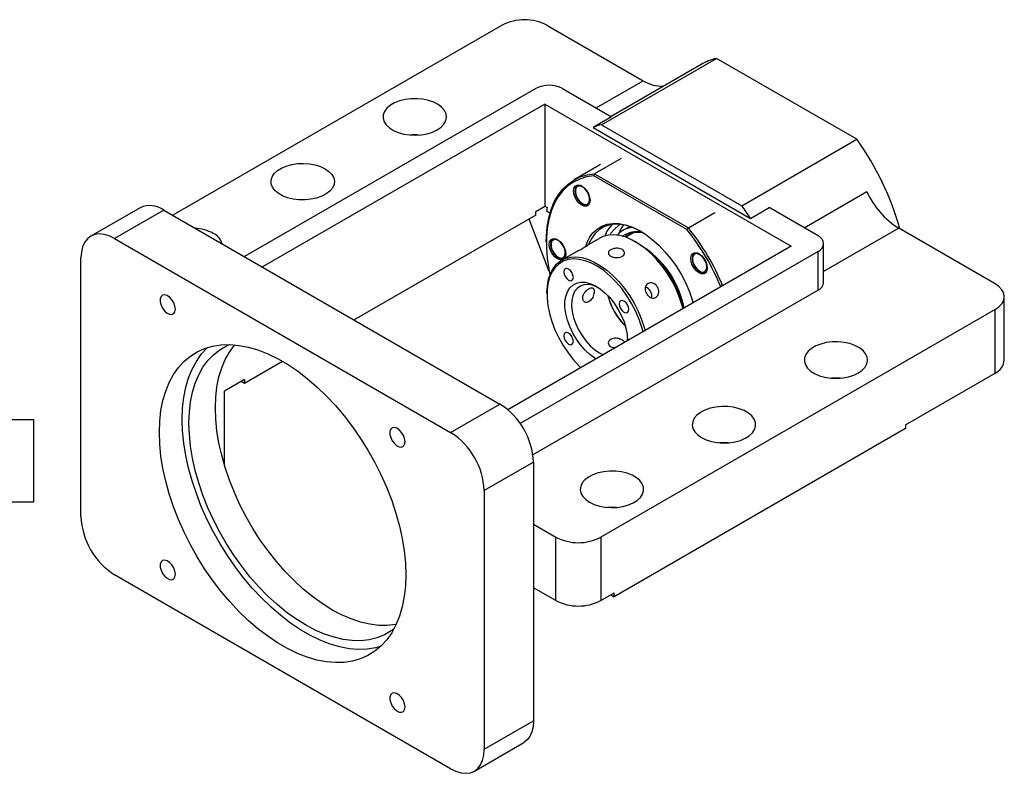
# Model space of a CAD drawing. Header units: millimetres. Extents: x 9 to 329, y 1 to 198.
# Tile 4 of 4: x 191 to 295, y 107 to 187. Entities that reach past the tile are written whole.
import ezdxf

# ---------------------------------------------------------------- set-up
doc = ezdxf.new("R2010")
doc.units = ezdxf.units.MM

msp = doc.modelspace()

# ---------------------------------------------------------------- linework, layer by layer
at = {"color": 7, "linetype": 'Continuous', "lineweight": 25}
for p, q in [((241.8482, 186.1874), (207.2015, 166.1862)), ((246.5622, 186.1874), (256.6995, 180.3353)), ((252.3122, 175.7116), (264.4037, 182.6919)), ((279.161, 174.1727), (264.4037, 182.6919)), ((262.7831, 182.0452), (253.3111, 176.5772)), ((245.3837, 179.5207), (214.7434, 161.8324)), ((248.2122, 179.5207), (253.364, 176.5466)), ((246.3265, 177.8879), (216.629, 160.7439)), ((246.3265, 177.8879), (272.2538, 162.9204)), ((246.3265, 177.8879), (246.3265, 167.1368)), ((253.364, 176.5466), (251.4077, 175.4172)), ((251.4077, 175.4172), (267.974, 165.8537)), ((252.3122, 175.7116), (267.0695, 167.1924)), ((267.0695, 167.1924), (279.161, 174.1727)), ((254.3615, 172.1607), (251.5802, 170.5551)), ((252.2074, 171.5138), (249.4261, 169.9082)), ((251.5802, 170.5551), (251.4935, 170.333)), ((261.2886, 164.6784), (251.4935, 170.333)), ((251.5802, 170.5551), (261.4375, 164.8646)), ((249.6517, 169.1619), (249.7395, 169.2594)), ((249.5408, 168.7828), (249.5408, 168.7283)), ((203.7574, 166.9789), (198.5719, 163.9854)), ((245.3837, 166.5925), (246.3265, 167.1368)), ((246.3265, 167.1368), (246.5672, 166.9979)), ((250.295, 167.422), (250.3421, 167.3948)), ((267.974, 165.8537), (269.9304, 166.9831)), ((275.0822, 164.009), (269.9304, 166.9831)), ((206.2572, 166.7314), (201.0717, 163.7379)), ((206.2572, 166.7314), (241.6125, 146.3212)), ((245.3837, 166.1842), (226.2943, 155.1642)), ((246.801, 160.2713), (244.6784, 165.777)), ((245.3837, 166.1842), (245.3837, 166.5925)), ((246.8853, 166.406), (246.5622, 166.5924)), ((261.4375, 164.8646), (264.2188, 166.4702)), ((255.2701, 165.0067), (254.5412, 164.5859)), ((261.2886, 164.6784), (261.4375, 164.8646)), ((293.7027, 158.9738), (283.5654, 164.8259)), ((201.0717, 163.7379), (236.427, 143.3277)), ((247.2645, 163.6491), (247.3602, 163.6803)), ((252.1228, 163.7671), (250.7085, 162.9507)), ((254.038, 164.1964), (253.939, 164.0905)), ((255.6558, 164.3249), (254.8624, 163.8668)), ((272.2538, 162.9204), (242.4545, 145.7176)), ((246.4915, 163.422), (246.4915, 163.286)), ((246.9865, 163.1131), (246.9865, 163.0819)), ((247.0103, 162.8807), (246.9994, 163.0535)), ((255.9912, 163.3273), (255.8733, 163.3953)), ((275.668, 159.1098), (275.668, 163.1925)), ((197.5362, 134.4782), (197.5362, 161.6962)), ((275.0822, 162.3761), (243.7343, 144.2794)), ((247.7406, 161.7756), (247.7878, 161.7483)), ((249.5375, 162.2747), (248.1158, 161.454)), ((261.8742, 161.6629), (261.8742, 161.6085)), ((275.0822, 158.2934), (275.0822, 162.3761)), ((262.6283, 160.3021), (262.6754, 160.2749)), ((263.33, 160.3377), (263.3862, 160.4417)), ((275.0822, 158.2934), (245.0884, 140.9784)), ((246.5622, 158.0201), (246.5622, 157.8841)), ((294.679, 150.9447), (294.679, 157.6131)), ((293.7027, 156.2524), (252.2191, 132.3044)), ((293.7027, 149.584), (293.7027, 156.2524)), ((255.0234, 152.9735), (255.0425, 153.1984)), ((252.1012, 151.6924), (252.4768, 151.5034)), ((218.7515, 150.8098), (214.7424, 148.4954)), ((284.2746, 144.1413), (293.7027, 149.584)), ((214.7424, 148.9037), (212.6211, 147.679)), ((214.7424, 148.4954), (214.3888, 148.6995)), ((214.7424, 148.9037), (214.7424, 148.4954)), ((212.6211, 139.9222), (212.6211, 147.679)), ((236.427, 143.3277), (241.6125, 146.3212)), ((190.2786, 144.676), (192.5566, 144.676)), ((192.5566, 144.676), (192.5566, 136.0094)), ((284.2746, 144.1413), (284.2746, 143.733)), ((284.2746, 143.733), (253.6333, 126.0442)), ((245.148, 140.1974), (239.9626, 137.204)), ((245.148, 140.1974), (245.148, 133.6651)), ((239.9626, 137.204), (239.9626, 109.9859)), ((192.5566, 136.0094), (189.1385, 136.0094)), ((245.148, 133.6651), (245.148, 126.9967)), ((245.148, 133.6651), (247.5051, 132.3044)), ((247.5051, 125.636), (247.5051, 132.3044)), ((252.2191, 132.3044), (252.2191, 125.636)), ((236.427, 107.9442), (201.0717, 128.3544)), ((245.148, 126.9967), (245.148, 112.9794)), ((247.5051, 125.636), (245.148, 126.9967)), ((252.2191, 125.636), (253.6333, 126.4524)), ((253.6333, 126.0442), (253.6333, 126.4524)), ((253.2797, 126.2483), (253.6333, 126.0442)), ((239.9626, 109.9859), (245.148, 112.9794)), ((238.9268, 107.6967), (244.1123, 110.6902))]:
    msp.add_line(p, q, dxfattribs=at)
at = {"color": 8, "linetype": 'Continuous', "lineweight": 25}
for p, q in [((251.7503, 177.4782), (256.6995, 180.3353)), ((273.6078, 164.8601), (280.2072, 168.6698)), ((283.5654, 164.8259), (275.668, 160.2668))]:
    msp.add_line(p, q, dxfattribs=at)
at = {"color": 7, "linetype": 'Continuous', "lineweight": 25, "flags": 128}
for points in [[(235.0128, 175.1659), (235.4163, 175.448), (235.72, 175.769), (235.913, 176.1175), (235.9882, 176.4808), (235.943, 176.8457), (235.779, 177.199), (235.5021, 177.5281), (235.1223, 177.8209), (234.6534, 178.067), (234.1123, 178.2574), (233.5185, 178.3853), (232.8936, 178.4459), (232.2601, 178.4372), (231.6409, 178.3595), (231.0583, 178.2155), (230.5335, 178.0104), (230.0854, 177.7517), (229.7302, 177.4488), (229.4808, 177.1125), (229.3461, 176.755), (229.331, 176.3893), (229.4361, 176.0285), (229.6575, 175.6857), (229.9873, 175.3734), (230.4136, 175.1027), (230.9209, 174.8834), (231.4909, 174.7236), (232.103, 174.6289), (232.7351, 174.6028), (233.3644, 174.6462), (233.968, 174.7576), (234.5242, 174.9329), (235.0128, 175.1659)], [(223.2277, 171.0838), (223.6312, 170.8017), (223.9349, 170.4806), (224.1279, 170.1322), (224.2031, 169.7689), (224.1579, 169.404), (223.9939, 169.0507), (223.717, 168.7216), (223.3372, 168.4288), (222.8683, 168.1827), (222.3272, 167.9923), (221.7334, 167.8644), (221.1085, 167.8038), (220.475, 167.8125), (219.8557, 167.8902), (219.2732, 168.0342), (218.7484, 168.2393), (218.3003, 168.498), (217.9451, 168.8009), (217.6956, 169.1372), (217.5609, 169.4947), (217.5459, 169.8604), (217.6509, 170.2212), (217.8724, 170.564), (218.2022, 170.8763), (218.6285, 171.147), (219.1358, 171.3663), (219.7058, 171.5261), (220.3179, 171.6208), (220.95, 171.6469), (221.5792, 171.6035), (222.1829, 171.4921), (222.7391, 171.3167), (223.2277, 171.0838)], [(246.4915, 163.422), (246.5021, 163.9471), (246.5865, 164.9561), (246.7545, 165.9035), (247.0048, 166.7811), (247.3353, 167.5817), (247.7431, 168.2984), (248.2248, 168.9253), (248.7764, 169.4569), (249.3932, 169.889), (250.0699, 170.2177), (250.801, 170.4404), (251.5802, 170.5551)], [(251.4935, 170.333), (250.7271, 170.2165), (250.0083, 169.994), (249.343, 169.6673), (248.7367, 169.2393), (248.1946, 168.7134), (247.7212, 168.0942), (247.3205, 167.3867), (246.9958, 166.5969), (246.7499, 165.7315), (246.5848, 164.7977), (246.5019, 163.8033), (246.5019, 162.7567), (246.5848, 161.6666), (246.7499, 160.5421), (246.8753, 159.9124)], [(249.3523, 168.7556), (249.3949, 169.0421), (249.5188, 169.2513), (249.7118, 169.3628), (249.9549, 169.3655), (250.2244, 169.2592), (250.4939, 169.0543), (250.737, 168.7709), (250.9299, 168.4367), (251.0538, 168.0845), (251.0965, 167.7487), (251.0538, 167.4621), (250.9299, 167.2529), (250.737, 167.1414), (250.4939, 167.1387), (250.2244, 167.245), (249.9549, 167.4499), (249.7118, 167.7333), (249.5188, 168.0675), (249.3949, 168.4197), (249.3523, 168.7556)], [(250.2606, 169.2374), (250.0983, 169.3036), (249.8568, 169.3207), (249.6627, 169.2264), (249.5371, 169.031), (249.4937, 168.7556)], [(250.2951, 169.1639), (250.0371, 169.2603), (249.8103, 169.24), (249.6419, 169.1055), (249.5523, 168.873), (249.5523, 168.5705), (249.6419, 168.2345), (249.8103, 167.9056), (250.0371, 167.6234), (250.2951, 167.4219), (250.553, 167.3255), (250.7799, 167.3458), (250.9483, 167.4804), (251.0379, 167.7129), (251.0379, 168.0154), (250.9483, 168.3513), (250.7799, 168.6802), (250.553, 168.9625), (250.2951, 169.1639)], [(221.3383, 167.8179), (220.95, 167.8364), (220.4031, 167.8179)], [(249.4937, 168.7556), (249.5371, 168.43), (249.6627, 168.0896), (249.8568, 167.7712), (250.0983, 167.5094), (250.3613, 167.3325), (250.617, 167.2596), (250.8378, 167.2987), (250.9999, 167.4456), (251.0855, 167.6843), (251.0957, 167.7908)], [(250.6393, 162.9058), (250.7568, 163.2404), (251.0438, 163.8273), (251.406, 164.3263), (251.8381, 164.7305), (252.3341, 165.0341), (252.8871, 165.2331), (253.4893, 165.3244), (254.1322, 165.3069), (254.8068, 165.1808), (255.5036, 164.9479), (256.2129, 164.6115), (256.9247, 164.1762), (257.629, 163.6482), (258.316, 163.0349), (258.9759, 162.3449), (259.5995, 161.5878), (260.1781, 160.7744), (260.7035, 159.916), (261.1684, 159.0247), (261.5663, 158.113), (261.8914, 157.1937), (261.9573, 156.9764)], [(256.4512, 164.4766), (256.3343, 164.5415), (255.6389, 164.8713), (254.9557, 165.0997), (254.2943, 165.2233), (253.664, 165.2404), (253.0736, 165.1508), (252.5315, 164.9558), (252.0452, 164.6581), (251.6216, 164.2619), (251.2665, 163.7726), (250.9851, 163.1973), (250.9428, 163.086)], [(253.6568, 164.7367), (253.2917, 164.2839), (253.1806, 164.1023)], [(254.3137, 165.2211), (254.091, 165.0915), (253.6568, 164.7367)], [(201.0717, 163.7379), (200.5186, 164.0069), (199.9792, 164.1688), (199.4666, 164.2195), (198.9936, 164.1578), (198.5717, 163.9853), (198.2114, 163.7061), (197.9215, 163.3272), (197.7092, 162.8579), (197.5797, 162.3097), (197.5362, 161.6962)], [(246.7979, 163.1091), (246.8406, 163.3957), (246.9645, 163.6049), (247.1574, 163.7163), (247.4006, 163.719), (247.67, 163.6127), (247.9395, 163.4078), (248.1827, 163.1245), (248.3756, 162.7903), (248.4995, 162.438), (248.5421, 162.1022), (248.4995, 161.8156), (248.3756, 161.6064), (248.3742, 161.605)], [(247.7063, 163.5909), (247.544, 163.6571), (247.3024, 163.6742), (247.1083, 163.5799), (246.9828, 163.3845), (246.9394, 163.1091)], [(260.8896, 156.36), (260.8034, 156.6796), (260.5198, 157.5392), (260.1629, 158.3946), (259.7384, 159.2322), (259.2529, 160.0389), (258.7141, 160.802), (258.1305, 161.5094), (257.5113, 162.15), (256.8662, 162.7137), (256.2055, 163.1915), (255.5395, 163.576), (254.8787, 163.861), (254.2337, 164.0422), (253.6144, 164.1165), (253.0308, 164.0829), (252.492, 163.9419), (252.1228, 163.7671)], [(248.1906, 161.4972), (248.1827, 161.495), (247.9395, 161.4923), (247.67, 161.5986), (247.4006, 161.8034), (247.1574, 162.0868), (246.9645, 162.421), (246.8406, 162.7732), (246.7979, 163.1091)], [(246.9394, 163.1091), (246.9828, 162.7835), (247.1083, 162.4431), (247.3024, 162.1248), (247.544, 161.8629), (247.8069, 161.686), (248.0627, 161.6132), (248.2835, 161.6523), (248.4456, 161.7991), (248.5312, 162.0378), (248.5414, 162.1443)], [(247.2074, 163.5702), (247.0572, 163.4092), (246.9894, 163.1561), (247.0122, 162.8416), (247.1229, 162.5036), (247.3081, 162.1827), (247.5455, 161.9179), (247.8065, 161.7408), (248.0595, 161.6731), (248.2741, 161.7227), (248.4243, 161.8837), (248.4921, 162.1368), (248.4693, 162.4513), (248.3586, 162.7894), (248.1734, 163.1102), (247.936, 163.3751), (247.675, 163.5521), (247.422, 163.6198), (247.2074, 163.5702)], [(246.5622, 158.0201), (246.6041, 158.7636), (246.7289, 159.447), (246.9347, 160.0596), (247.2182, 160.5917), (247.5751, 161.0351), (247.9996, 161.3826), (248.4851, 161.6288), (249.0239, 161.7698), (249.6075, 161.8034), (250.2267, 161.729), (250.8718, 161.5479), (251.5325, 161.2628), (252.1985, 160.8784), (252.8593, 160.4005), (253.5044, 159.8369), (254.1236, 159.1963), (254.7072, 158.4889), (255.246, 157.7258), (255.7315, 156.9191), (256.156, 156.0814), (256.5129, 155.2261), (256.7964, 154.3665), (256.8827, 154.0468)], [(261.6856, 161.6357), (261.7283, 161.9222), (261.8522, 162.1315), (262.0451, 162.2429), (262.2882, 162.2456), (262.5577, 162.1393), (262.8272, 161.9344), (263.0703, 161.651), (263.2632, 161.3169), (263.3871, 160.9646), (263.4298, 160.6288), (263.3871, 160.3422), (263.2632, 160.133), (263.0703, 160.0216), (262.8272, 160.0189), (262.5577, 160.1252), (262.2882, 160.33), (262.0451, 160.6134), (261.8522, 160.9476), (261.7283, 161.2998), (261.6856, 161.6357)], [(262.5939, 162.1175), (262.4317, 162.1837), (262.1901, 162.2008), (261.996, 162.1065), (261.8704, 161.9111), (261.827, 161.6357)], [(261.827, 161.6357), (261.8704, 161.3101), (261.996, 160.9697), (262.1901, 160.6514), (262.4317, 160.3895), (262.6946, 160.2126), (262.9503, 160.1397), (263.1712, 160.1789), (263.3332, 160.3257), (263.4189, 160.5644), (263.429, 160.6709)], [(263.3827, 160.7376), (263.3372, 161.0618), (263.2062, 161.3993), (263.0055, 161.7096), (262.7594, 161.9552), (262.4974, 162.1064), (262.2513, 162.145), (262.0506, 162.0664), (261.9196, 161.8801), (261.8742, 161.6085), (261.9196, 161.2843), (262.0506, 160.9467), (262.2513, 160.6365), (262.4974, 160.3909), (262.7594, 160.2397), (263.0055, 160.201), (263.2062, 160.2796), (263.3372, 160.466), (263.3827, 160.7376)], [(256.6718, 153.9251), (256.5542, 154.3629), (256.2659, 155.2207), (255.9034, 156.073), (255.4727, 156.9059), (254.9808, 157.7057), (254.4358, 158.4593), (253.8467, 159.1543), (253.2231, 159.7793), (252.5753, 160.324), (251.9139, 160.7795), (251.2498, 161.1383), (250.5938, 161.3945), (249.9568, 161.5439), (249.3492, 161.5841), (248.781, 161.5144), (248.2615, 161.3359), (247.7993, 161.0515), (247.4018, 160.666), (247.0758, 160.1857), (246.8264, 159.6184), (246.6579, 158.9735), (246.5729, 158.2616), (246.5729, 157.4943), (246.6579, 156.6842), (246.8264, 155.8447), (247.0758, 154.9895), (247.4018, 154.1328), (247.7993, 153.2884), (248.2615, 152.4704), (248.781, 151.692), (249.3492, 150.9663), (249.9568, 150.3049), (250.1213, 150.1436)], [(248.3243, 160.2349), (248.3628, 159.9887), (248.4727, 159.7355), (248.6371, 159.5137), (248.831, 159.3572), (249.025, 159.2898), (249.1894, 159.3217), (249.2992, 159.4482), (249.3378, 159.6499), (249.2992, 159.8961), (249.1894, 160.1493), (249.025, 160.3711), (248.831, 160.5276), (248.6371, 160.595), (248.4727, 160.563), (248.3628, 160.4366), (248.3243, 160.2349)], [(251.7456, 151.0813), (251.6148, 151.1599), (251.0876, 151.5381), (250.5776, 152.0032), (250.0978, 152.543), (249.6607, 153.1437), (249.2777, 153.7896), (248.9587, 154.464), (248.7119, 155.1495), (248.5438, 155.8283), (248.4586, 156.4827), (248.4586, 157.096), (248.5438, 157.6521), (248.7119, 158.1367), (248.9587, 158.5372), (249.2777, 158.8433), (249.6607, 159.047), (250.0978, 159.1431), (250.5776, 159.129), (251.0876, 159.0051), (251.6148, 158.7747), (252.1454, 158.4437), (252.6658, 158.0207), (253.1623, 157.5166), (253.6222, 156.9444), (254.0336, 156.3191), (254.3857, 155.6568), (254.6696, 154.9747), (254.8777, 154.2903), (255.0048, 153.6215), (255.0475, 152.9856), (255.0475, 152.9856)], [(251.93, 158.5901), (251.8514, 158.6289), (251.3589, 158.8157), (250.8877, 158.8955), (250.4514, 158.8659), (250.0626, 158.7278), (249.7324, 158.4853), (249.4704, 158.1451), (249.2841, 157.7172), (249.1788, 157.2139), (249.1576, 156.6496), (249.2211, 156.0406), (249.3674, 155.4043), (249.5924, 154.7592), (249.8896, 154.1237), (250.2503, 153.5161), (250.6644, 152.954), (251.1197, 152.4534), (251.6033, 152.0288), (252.1012, 151.6924)], [(293.7027, 156.2524), (294.1172, 156.544), (294.4253, 156.8767), (294.615, 157.2377), (294.679, 157.6131), (294.615, 157.9885), (294.4253, 158.3495), (294.1172, 158.6822), (293.7027, 158.9738)], [(207.4674, 156.3074), (207.424, 156.6329), (207.2985, 156.9733), (207.1044, 157.2917), (206.8628, 157.5535), (206.5999, 157.7305), (206.3441, 157.8033), (206.1233, 157.7642), (205.9612, 157.6173), (205.8756, 157.3786), (205.8756, 157.074), (205.9612, 156.7364), (206.1233, 156.4025), (206.3441, 156.1084), (206.5999, 155.886), (206.8628, 155.7593), (207.1044, 155.7422), (207.2985, 155.8365), (207.424, 156.032), (207.4674, 156.3074)], [(254.1576, 156.8674), (254.1962, 156.6212), (254.306, 156.368), (254.4704, 156.1462), (254.6644, 155.9897), (254.8583, 155.9223), (255.0227, 155.9542), (255.1325, 156.0807), (255.1711, 156.2823), (255.1325, 156.5285), (255.0227, 156.7818), (254.8583, 157.0036), (254.6644, 157.1601), (254.4704, 157.2275), (254.306, 157.1955), (254.1962, 157.0691), (254.1576, 156.8674)], [(248.3243, 153.4988), (248.3628, 153.2526), (248.4727, 152.9994), (248.6371, 152.7776), (248.831, 152.6211), (249.025, 152.5537), (249.1894, 152.5856), (249.2992, 152.7121), (249.3378, 152.9137), (249.2992, 153.1599), (249.1894, 153.4132), (249.025, 153.635), (248.831, 153.7915), (248.6371, 153.8589), (248.4727, 153.8269), (248.3628, 153.7005), (248.3243, 153.4988)], [(205.7858, 143.3248), (205.8278, 144.5051), (205.9536, 145.6292), (206.1625, 146.6899), (206.4529, 147.6802), (206.8231, 148.5937), (207.2707, 149.4244), (207.7927, 150.1672), (208.3857, 150.8169), (209.046, 151.3696), (209.7692, 151.8216), (210.5506, 152.1699), (211.3852, 152.4123), (212.2676, 152.5473), (213.192, 152.5739), (214.1524, 152.4919), (215.1427, 152.302), (216.1563, 152.0054), (217.1868, 151.6039), (218.2274, 151.1002), (219.2714, 150.4975), (220.312, 149.7998), (221.3424, 149.0115), (222.3561, 148.1378), (223.3463, 147.1844), (224.3068, 146.1574), (225.2312, 145.0635), (226.1136, 143.9098), (226.9482, 142.7038), (227.7296, 141.4532), (228.4528, 140.1663), (229.1131, 138.8513), (229.7061, 137.5168), (230.2281, 136.1714), (230.6756, 134.8239), (231.0458, 133.483), (231.3363, 132.1573), (231.5451, 130.8556), (231.671, 129.5862), (231.713, 128.3573), (231.671, 127.177), (231.5451, 126.0529), (231.3363, 124.9922), (231.0458, 124.002), (230.6756, 123.0885), (230.2281, 122.2577), (229.7061, 121.515), (229.1131, 120.8652), (228.4528, 120.3125), (227.7296, 119.8606), (226.9482, 119.5122), (226.1136, 119.2698), (225.2312, 119.1349), (224.3068, 119.1083), (223.3463, 119.1902), (222.3561, 119.3801), (221.3424, 119.6767), (220.312, 120.0782), (219.2714, 120.5819), (218.2274, 121.1846), (217.1868, 121.8824), (216.1563, 122.6706), (215.1427, 123.5443), (214.1524, 124.4977), (213.192, 125.5247), (212.2676, 126.6186), (211.3852, 127.7723), (210.5506, 128.9783), (209.7692, 130.2289), (209.046, 131.5158), (208.3857, 132.8308), (207.7927, 134.1653), (207.2707, 135.5107), (206.8231, 136.8582), (206.4529, 138.1992), (206.1625, 139.5248), (205.9536, 140.8265), (205.8278, 142.096), (205.7858, 143.3248)], [(208.1899, 144.7127), (208.232, 145.893), (208.3578, 147.0171), (208.5666, 148.0778), (208.8571, 149.068), (209.2273, 149.9815), (209.6748, 150.8123), (210.1968, 151.555), (210.7899, 152.2048), (210.8647, 152.2755)], [(230.4475, 122.6368), (230.171, 122.4375), (229.4547, 122.0238), (228.6817, 121.7141), (227.8572, 121.5103), (226.987, 121.4138), (226.0769, 121.4255), (225.1332, 121.545), (224.1623, 121.7717), (223.1709, 122.104), (222.1657, 122.5396), (221.1535, 123.0756), (220.1414, 123.7082), (219.1362, 124.4332), (218.1447, 125.2456), (217.1739, 126.1399), (216.2302, 127.1099), (215.3201, 128.149), (214.4499, 129.2502), (213.6254, 130.4058), (212.8524, 131.6081), (212.1361, 132.8488), (211.4814, 134.1194), (210.8928, 135.4112), (210.3743, 136.7154), (209.9293, 138.0232), (209.5611, 139.3255), (209.2721, 140.6135), (209.0642, 141.8784), (208.9389, 143.1115), (208.897, 144.3045), (208.9389, 145.4491), (209.0642, 146.5376), (209.2721, 147.5624), (209.5611, 148.5167), (209.9293, 149.3939), (210.3743, 150.188), (210.8928, 150.8935), (211.4814, 151.5057), (212.1361, 152.0204), (212.8524, 152.4341), (213.1648, 152.5746)], [(211.6783, 145.9101), (211.7202, 147.0547), (211.8455, 148.1432), (212.0534, 149.168), (212.3424, 150.1223), (212.7106, 150.9995), (213.1555, 151.7936), (213.6741, 152.4991), (213.711, 152.5427)], [(279.3249, 149.5851), (279.7283, 149.8672), (280.032, 150.1883), (280.225, 150.5367), (280.3002, 150.9), (280.255, 151.2649), (280.091, 151.6182), (279.8141, 151.9473), (279.4343, 152.2402), (278.9654, 152.4862), (278.4243, 152.6766), (277.8306, 152.8045), (277.2056, 152.8651), (276.5721, 152.8564), (275.9529, 152.7787), (275.3703, 152.6347), (274.8455, 152.4296), (274.3974, 152.1709), (274.0422, 151.868), (273.7928, 151.5317), (273.6581, 151.1742), (273.643, 150.8085), (273.7481, 150.4477), (273.9695, 150.105), (274.2994, 149.7926), (274.7256, 149.5219), (275.2329, 149.3026), (275.803, 149.1428), (276.4151, 149.0481), (277.0472, 149.022), (277.6764, 149.0654), (278.28, 149.1768), (278.8362, 149.3522), (279.3249, 149.5851)], [(262.8257, 142.7817), (263.3144, 142.5488), (263.8706, 142.3734), (264.4742, 142.262), (265.1034, 142.2186), (265.7355, 142.2447), (266.3476, 142.3394), (266.9176, 142.4992), (267.4249, 142.7185), (267.8512, 142.9892), (268.181, 143.3015), (268.4025, 143.6443), (268.5076, 144.0051), (268.4925, 144.3708), (268.3578, 144.7283), (268.1083, 145.0646), (267.7531, 145.3675), (267.305, 145.6262), (266.7802, 145.8313), (266.1977, 145.9753), (265.5785, 146.053), (264.9449, 146.0617), (264.32, 146.0011), (263.7262, 145.8732), (263.1851, 145.6828), (262.7162, 145.4368), (262.3365, 145.1439), (262.0596, 144.8148), (261.8955, 144.4615), (261.8503, 144.0966), (261.9256, 143.7333), (262.1185, 143.3849), (262.4222, 143.0638), (262.8257, 142.7817)], [(230.693, 123.1258), (230.6385, 123.1159), (229.7683, 123.0195), (228.8582, 123.0311), (227.9145, 123.1506), (226.9436, 123.3773), (225.9522, 123.7096), (224.947, 124.1452), (223.9348, 124.6812), (222.9227, 125.3138), (221.9175, 126.0388), (220.926, 126.8512), (219.9551, 127.7455), (219.0114, 128.7155), (218.1014, 129.7546), (217.2311, 130.8558), (216.4067, 132.0114), (215.6337, 133.2137), (214.9174, 134.4544), (214.2627, 135.725), (213.6741, 137.0168), (213.1555, 138.321), (212.7106, 139.6288), (212.3424, 140.9311), (212.0534, 142.2191), (211.8455, 143.484), (211.7202, 144.7172), (211.6783, 145.9101)], [(229.0382, 120.7945), (228.5177, 120.6577), (227.6354, 120.5228), (226.711, 120.4962), (225.7505, 120.5781), (224.7602, 120.768), (223.7466, 121.0646), (222.7161, 121.4661), (221.6755, 121.9698), (220.6315, 122.5725), (219.5909, 123.2703), (218.5605, 124.0585), (217.5468, 124.9322), (216.5566, 125.8856), (215.5961, 126.9126), (214.6717, 128.0065), (213.7894, 129.1602), (212.9548, 130.3662), (212.1733, 131.6168), (211.4501, 132.9037), (210.7899, 134.2187), (210.1968, 135.5532), (209.6748, 136.8986), (209.2273, 138.2461), (208.8571, 139.5871), (208.5666, 140.9127), (208.3578, 142.2144), (208.232, 143.4838), (208.1899, 144.7127)], [(231.6341, 142.3563), (231.5907, 142.6818), (231.4651, 143.0222), (231.271, 143.3406), (231.0294, 143.6024), (230.7665, 143.7793), (230.5108, 143.8522), (230.2899, 143.8131), (230.1279, 143.6662), (230.0423, 143.4275), (230.0423, 143.1229), (230.1279, 142.7853), (230.2899, 142.4514), (230.5108, 142.1573), (230.7665, 141.9348), (231.0294, 141.8082), (231.271, 141.7911), (231.4651, 141.8854), (231.5907, 142.0808), (231.6341, 142.3563)], [(265.6504, 142.2371), (265.262, 142.2556), (264.7151, 142.2371)], [(251.0406, 135.9783), (251.5293, 135.7454), (252.0854, 135.57), (252.6891, 135.4586), (253.3183, 135.4152), (253.9504, 135.4413), (254.5625, 135.536), (255.1325, 135.6958), (255.6398, 135.9151), (256.0661, 136.1858), (256.3959, 136.4981), (256.6174, 136.8409), (256.7225, 137.2017), (256.7074, 137.5674), (256.5727, 137.9249), (256.3232, 138.2612), (255.968, 138.5641), (255.5199, 138.8228), (254.9951, 139.0279), (254.4126, 139.1719), (253.7933, 139.2496), (253.1598, 139.2583), (252.5349, 139.1977), (251.9411, 139.0698), (251.4, 138.8794), (250.9311, 138.6334), (250.5513, 138.3405), (250.2744, 138.0114), (250.1104, 137.6581), (250.0652, 137.2932), (250.1405, 136.9299), (250.3334, 136.5815), (250.6371, 136.2604), (251.0406, 135.9783)], [(253.8652, 135.4337), (253.4769, 135.4522), (252.93, 135.4337)], [(207.4674, 128.4006), (207.424, 128.7261), (207.2985, 129.0666), (207.1044, 129.3849), (206.8628, 129.6468), (206.5999, 129.8237), (206.3441, 129.8965), (206.1233, 129.8574), (205.9612, 129.7106), (205.8756, 129.4719), (205.8756, 129.1672), (205.9612, 128.8297), (206.1233, 128.4957), (206.3441, 128.2016), (206.5999, 127.9792), (206.8628, 127.8526), (207.1044, 127.8355), (207.2985, 127.9297), (207.424, 128.1252), (207.4674, 128.4006)], [(231.6341, 114.4495), (231.5907, 114.775), (231.4651, 115.1154), (231.271, 115.4338), (231.0294, 115.6956), (230.7665, 115.8726), (230.5108, 115.9454), (230.2899, 115.9063), (230.1279, 115.7594), (230.0423, 115.5208), (230.0423, 115.2161), (230.1279, 114.8785), (230.2899, 114.5446), (230.5108, 114.2505), (230.7665, 114.0281), (231.0294, 113.9014), (231.271, 113.8844), (231.4651, 113.9786), (231.5907, 114.1741), (231.6341, 114.4495)], [(245.148, 112.9794), (245.1045, 112.3659), (244.975, 111.8177), (244.7627, 111.3484), (244.4728, 110.9695), (244.1125, 110.6903), (244.1123, 110.6902)], [(236.427, 107.9442), (236.9801, 107.6752), (237.5196, 107.5134), (238.0321, 107.4626), (238.5052, 107.5243), (238.927, 107.6968), (239.2874, 107.976), (239.5772, 108.3549), (239.7895, 108.8242), (239.9191, 109.3724), (239.9626, 109.9859)]]:
    msp.add_lwpolyline(points, dxfattribs=at)
at = {"color": 7, "linetype": 'Continuous', "lineweight": 25}
for centre, radius, start, end in [((244.2052, 181.6383), 5.1234, 62.609632, 117.390343), ((265.8372, 176.7454), 6.1168, 103.552785, 119.952847), ((258.6642, 183.4318), 3.6672, 237.606071, 272.744194), ((246.7979, 176.7913), 3.074, 62.609606, 117.390374), ((253.7962, 169.6145), 6.2751, 103.679694, 112.37331), ((232.6558, 168.8948), 5.7455, 85.331533, 94.668591), ((254.786, 156.6375), 30.0271, 15.675187, 35.730895), ((288.3603, 172.4038), 8.9675, 204.607134, 237.676844), ((204.7882, 164.6433), 2.553, 54.874779, 113.814751), ((263.1855, 166.5938), 16.6232, 178.607113, 180.004673), ((242.0901, 149.3396), 30.7033, 32.538147, 35.553491), ((209.2402, 160.1884), 4.647, 61.710272, 86.048474), ((255.758, 162.4798), 2.43, 94.630425, 135.056248), ((257.3514, 163.0671), 3.4488, 142.329889, 159.454934), ((242.6521, 149.6378), 24.1815, 22.162795, 39.026966), ((210.6623, 162.6519), 1.8058, 17.467211, 64.400552), ((256.1755, 161.9763), 2.4048, 77.347232, 126.576584), ((242.6953, 149.6631), 23.8991, 22.068899, 38.923218), ((274.7724, 163.1925), 0.8732, 290.783345, 69.216716), ((249.7104, 153.6605), 11.528, 13.615709, 56.987105), ((250.5228, 154.1835), 10.6175, 12.306191, 47.688431), ((249.9781, 153.869), 11.2019, 17.998132, 41.996489), ((256.6579, 157.7259), 0.9332, 345.725943, 73.774586), ((274.6671, 159.2097), 1.0059, 294.374642, 354.30523), ((259.6234, 159.4371), 6.8762, 194.347867, 225.646754), ((259.7717, 159.5228), 7.0276, 194.925304, 225.069319), ((293.0108, 151.111), 1.6765, 294.374532, 354.305416), ((276.9678, 143.314), 5.7455, 85.331533, 94.668591), ((237.5267, 139.8798), 7.6279, 2.386871, 57.613137), ((232.3413, 136.8863), 7.6279, 2.386871, 57.613137), ((205.1575, 134.7958), 7.6279, 182.386871, 237.613137), ((249.8621, 136.8535), 5.1234, 242.609682, 297.390331), ((249.8621, 130.1851), 5.1234, 242.609682, 297.390331)]:
    msp.add_arc(centre, radius, start, end, dxfattribs=at)
at = {"color": 8, "linetype": 'Continuous', "lineweight": 25}
for centre, radius, start, end in [((255.8043, 162.7737), 3.3944, 133.859929, 158.974584), ((256.0164, 161.9553), 2.5081, 77.016846, 126.459999), ((251.343, 154.6303), 9.8019, 10.47868, 55.091597)]:
    msp.add_arc(centre, radius, start, end, dxfattribs=at)
at = {"color": 7, "linetype": 'Continuous', "lineweight": 25}
for points, knots in [([(249.6517, 169.1619), (249.6793, 169.1909), (249.7527, 169.2679), (249.8449, 169.3261), (249.9167, 169.3261), (249.9175, 169.3261)], [0, 0, 0, 0, 0.37401685, 0.99260507, 1, 1, 1, 1]), ([(249.9523, 169.3182), (249.8806, 169.3065), (249.7614, 169.2871), (249.6829, 169.1975), (249.6517, 169.1619)], [0, 0, 0, 0, 0.60228314, 1, 1, 1, 1]), ([(247.5784, 163.6509), (247.5312, 163.6612), (247.4424, 163.6806), (247.3241, 163.6691), (247.2228, 163.6324), (247.1366, 163.5685), (247.0686, 163.4794), (247.0032, 163.3395), (246.9955, 163.2017), (246.9905, 163.1128)], [0, 0, 0, 0, 0.14298461, 0.26869099, 0.39439707, 0.52010373, 0.64580981, 0.77151608, 1, 1, 1, 1]), ([(250.5589, 162.8108), (250.4878, 162.7709), (250.3456, 162.6913), (250.0905, 162.561), (249.845, 162.4377), (249.6469, 162.3366), (249.569, 162.2916), (249.5381, 162.2737)], [0, 0, 0, 0, 0.21403487, 0.42803986, 0.64287423, 0.85825868, 1, 1, 1, 1]), ([(250.1366, 162.5851), (250.2013, 162.6274), (250.3449, 162.7211), (250.5473, 162.8535), (250.7188, 162.9587), (250.8278, 163.0154), (250.8621, 163.0191), (250.8148, 162.9729), (250.7049, 162.897), (250.6005, 162.8354), (250.5589, 162.8108)], [0, 0, 0, 0, 0.109920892, 0.24390493, 0.377591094, 0.510560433, 0.643505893, 0.777154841, 0.911148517, 1, 1, 1, 1]), ([(253.268, 161.8923), (253.2072, 161.9341), (253.0858, 162.0177), (253.0092, 162.1683), (253.0241, 162.3211), (253.1355, 162.4664), (253.3292, 162.5898), (253.5827, 162.6781), (253.8681, 162.7196), (254.1545, 162.705), (254.4091, 162.6312), (254.6024, 162.5047), (254.7133, 162.3404), (254.7299, 162.1594), (254.6498, 161.9862), (254.4815, 161.8446), (254.2451, 161.7525), (253.9667, 161.7179), (253.6779, 161.7413), (253.4359, 161.8061), (253.3159, 161.8677), (253.268, 161.8923)], [0, 0, 0, 0, 0.05345476, 0.10690113, 0.1605615, 0.21436619, 0.2679368, 0.32126003, 0.37470788, 0.42845742, 0.48221734, 0.53568104, 0.58900453, 0.64255713, 0.69635783, 0.75003541, 0.80340968, 0.85677336, 0.91043475, 0.96423928, 1, 1, 1, 1]), ([(262.6883, 160.2787), (262.7142, 160.2605), (262.8287, 160.1799), (263.0222, 160.1521), (263.2175, 160.1964), (263.2966, 160.2958), (263.33, 160.3377)], [0, 0, 0, 0, 0.09772051, 0.432739, 0.76074612, 1, 1, 1, 1]), ([(250.3217, 157.4691), (250.3296, 157.3949), (250.3453, 157.2466), (250.4656, 157.0881), (250.6374, 157.0036), (250.8431, 157.0112), (251.0503, 157.113), (251.2343, 157.2953), (251.3809, 157.5362), (251.4812, 157.8087), (251.529, 158.0776), (251.5223, 158.3073), (251.4629, 158.4739), (251.3527, 158.5641), (251.195, 158.5705), (251.0016, 158.4943), (250.7939, 158.3478), (250.5959, 158.147), (250.4343, 157.9086), (250.3372, 157.6716), (250.3263, 157.5299), (250.3217, 157.4691)], [0, 0, 0, 0, 0.05293704, 0.10584825, 0.15942628, 0.21350263, 0.26683601, 0.31933897, 0.37221822, 0.42608586, 0.48003211, 0.53303957, 0.58555807, 0.63874816, 0.69277675, 0.74650542, 0.79922059, 0.85180851, 0.90532973, 0.95941116, 1, 1, 1, 1]), ([(258.0125, 157.5456), (257.9424, 157.5157), (257.8022, 157.456), (257.5623, 157.4822), (257.3309, 157.5917), (257.1276, 157.779), (256.9752, 158.0193), (256.8901, 158.2852), (256.8825, 158.5484), (256.9563, 158.7815), (257.1062, 158.9592), (257.3161, 159.0616), (257.5617, 159.078), (257.8144, 159.0055), (258.0437, 158.85), (258.2206, 158.6276), (258.3241, 158.3639), (258.3445, 158.0884), (258.2809, 157.8338), (258.1601, 157.6476), (258.0546, 157.5747), (258.0125, 157.5456)], [0, 0, 0, 0, 0.05346259, 0.10691772, 0.16058002, 0.21437972, 0.26795467, 0.32129537, 0.37475351, 0.42849928, 0.48225817, 0.53572899, 0.58906349, 0.64262249, 0.6964187, 0.75009531, 0.80348411, 0.85686331, 0.91052498, 0.96432506, 1, 1, 1, 1]), ([(254.4701, 153.0599), (254.3967, 153.0963), (254.2501, 153.1691), (253.9706, 153.2355), (253.683, 153.2532), (253.4132, 153.2086), (253.1961, 153.101), (253.0552, 152.9436), (253.0031, 152.7573), (253.0467, 152.5681), (253.1835, 152.4051), (253.3964, 152.2968), (253.6096, 152.2489), (253.7454, 152.2576), (253.788, 152.2603)], [0, 0, 0, 0, 0.08684811, 0.17365483, 0.26155367, 0.35027119, 0.43777132, 0.52390606, 0.61066087, 0.69903507, 0.78753916, 0.87450305, 0.96066476, 1, 1, 1, 1]), ([(254.7073, 152.7485), (254.7088, 152.7751), (254.713, 152.849), (254.6257, 152.9572), (254.5168, 153.0291), (254.4701, 153.0599)], [0, 0, 0, 0, 0.24312167, 0.67549673, 1, 1, 1, 1])]:
    msp.add_open_spline(points, degree=3, knots=knots, dxfattribs=at)

doc.saveas('drawing.dxf')
